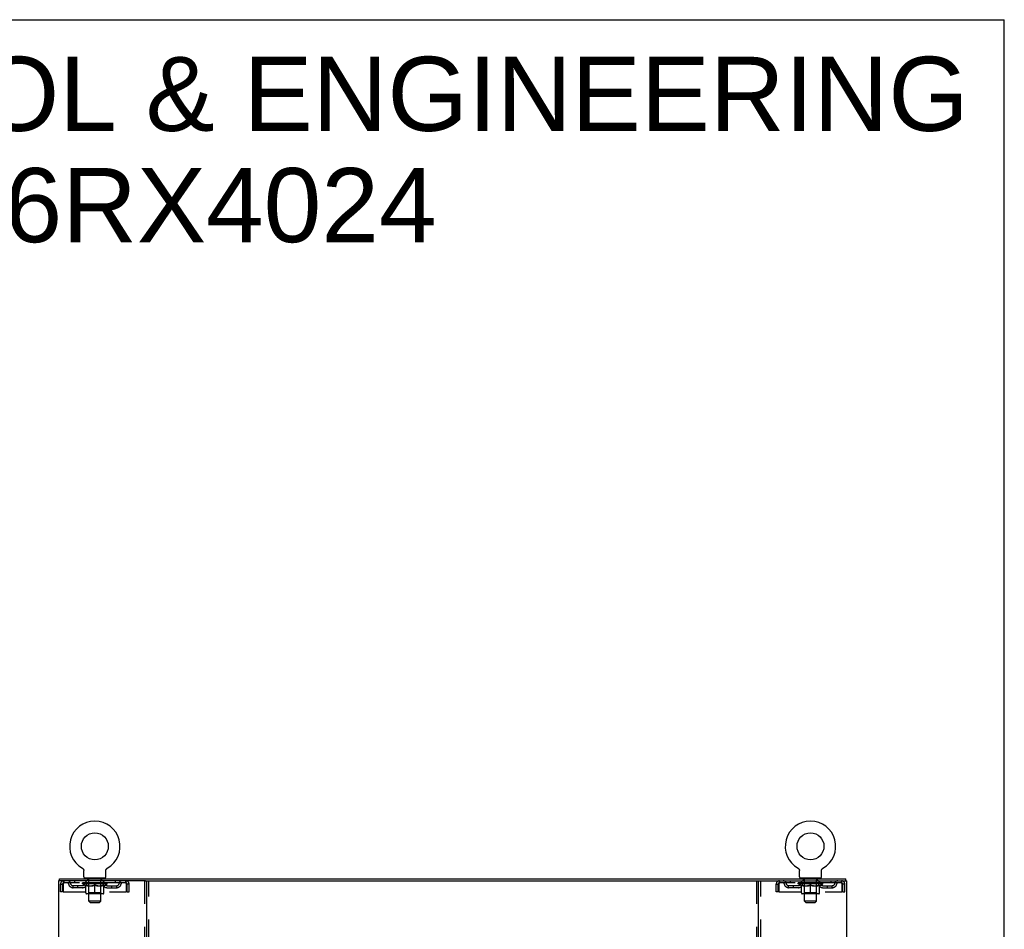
# Model space of a CAD drawing. Header units: inches. Extents: x 0 to 215, y 0 to 139.
# Tile 98 of 98: x 164 to 215, y 92 to 139. Entities that reach past the tile are written whole.
import ezdxf

# ---------------------------------------------------------------- set-up
doc = ezdxf.new("R2010")
doc.units = ezdxf.units.IN
doc.header["$LTSCALE"] = 11.804375
doc.header["$MEASUREMENT"] = 0
doc.linetypes.add('HIDDEN', pattern=[0.2, 0.1, -0.1])
doc.layers.get('0').update_dxf_attribs({"linetype": 'CONTINUOUS'})
doc.layers.add('DEFAULT_2', color=8, linetype='HIDDEN')
doc.layers.add('DIMENSIONS', color=7, linetype='CONTINUOUS')
doc.styles.get("Standard").update_dxf_attribs({"font": 'arial.ttf'})

msp = doc.modelspace()

# ---------------------------------------------------------------- linework, layer by layer
at = {"color": 7, "linetype": 'Continuous'}
for p, q in [((0, 138.875), (214.625, 138.875)), ((214.625, 0), (214.625, 138.875)), ((167.551, 95.539), (167.551, 95.539)), ((167.551, 95.539), (167.555, 95.536)), ((167.554, 95.537), (167.552, 95.538)), ((167.555, 95.536), (167.56, 95.534)), ((167.56, 95.534), (167.564, 95.531)), ((167.564, 95.531), (167.568, 95.528)), ((167.568, 95.528), (167.572, 95.525)), ((167.572, 95.525), (167.576, 95.521)), ((168.797, 95.521), (168.801, 95.525)), ((168.801, 95.525), (168.805, 95.528)), ((168.805, 95.528), (168.809, 95.531)), ((168.809, 95.531), (168.813, 95.534)), ((168.813, 95.534), (168.817, 95.536)), ((168.813, 95.534), (168.814, 95.535)), ((168.817, 95.536), (168.822, 95.539)), ((168.82, 95.538), (168.819, 95.537)), ((204.093, 95.539), (204.093, 95.539)), ((204.093, 95.539), (204.097, 95.536)), ((204.096, 95.537), (204.094, 95.538)), ((204.097, 95.536), (204.102, 95.534)), ((204.102, 95.534), (204.106, 95.531)), ((204.106, 95.531), (204.11, 95.528)), ((204.11, 95.528), (204.114, 95.525)), ((204.114, 95.525), (204.118, 95.521)), ((205.339, 95.521), (205.343, 95.525)), ((205.343, 95.525), (205.347, 95.528)), ((205.347, 95.528), (205.351, 95.531)), ((205.351, 95.531), (205.355, 95.534)), ((205.355, 95.534), (205.359, 95.536)), ((205.355, 95.534), (205.356, 95.535)), ((205.359, 95.536), (205.364, 95.539)), ((205.362, 95.538), (205.361, 95.537)), ((167.576, 95.521), (167.579, 95.518)), ((167.579, 95.518), (167.583, 95.514)), ((167.583, 95.514), (167.587, 95.511)), ((167.586, 95.511), (167.59, 95.507)), ((167.59, 95.507), (167.593, 95.503)), ((167.593, 95.503), (167.596, 95.499)), ((167.596, 95.499), (167.599, 95.495)), ((167.599, 95.495), (167.602, 95.49)), ((167.602, 95.49), (167.604, 95.486)), ((167.604, 95.486), (167.607, 95.482)), ((167.607, 95.482), (167.609, 95.477)), ((167.609, 95.477), (167.611, 95.472)), ((167.611, 95.473), (167.613, 95.468)), ((167.613, 95.468), (167.615, 95.463)), ((167.615, 95.463), (167.617, 95.458)), ((167.617, 95.458), (167.618, 95.453)), ((167.618, 95.453), (167.62, 95.448)), ((167.62, 95.449), (167.621, 95.444)), ((167.621, 95.444), (167.622, 95.439)), ((167.622, 95.439), (167.622, 95.434)), ((167.622, 95.434), (167.623, 95.429)), ((167.624, 95.418), (167.624, 95.414)), ((167.624, 95.1), (167.624, 95.414)), ((167.686, 95.031), (167.686, 95.001)), ((168.686, 95.031), (167.686, 95.031)), ((168.686, 95.031), (168.686, 95.001)), ((168.749, 95.423), (168.75, 95.429)), ((168.749, 95.1), (168.749, 95.414)), ((168.75, 95.434), (168.751, 95.439)), ((168.75, 95.429), (168.75, 95.434)), ((168.751, 95.439), (168.752, 95.444)), ((168.752, 95.444), (168.753, 95.449)), ((168.753, 95.448), (168.754, 95.453)), ((168.754, 95.453), (168.756, 95.458)), ((168.756, 95.458), (168.757, 95.463)), ((168.757, 95.463), (168.759, 95.468)), ((168.759, 95.468), (168.761, 95.473)), ((168.761, 95.472), (168.763, 95.477)), ((168.763, 95.477), (168.766, 95.482)), ((168.766, 95.482), (168.768, 95.486)), ((168.768, 95.486), (168.771, 95.49)), ((168.771, 95.49), (168.774, 95.495)), ((168.774, 95.495), (168.777, 95.499)), ((168.776, 95.499), (168.78, 95.503)), ((168.78, 95.503), (168.783, 95.507)), ((168.783, 95.507), (168.786, 95.511)), ((168.786, 95.511), (168.79, 95.514)), ((168.79, 95.514), (168.793, 95.518)), ((168.793, 95.518), (168.797, 95.521)), ((204.118, 95.521), (204.121, 95.518)), ((204.121, 95.518), (204.125, 95.514)), ((204.125, 95.514), (204.129, 95.511)), ((204.128, 95.511), (204.132, 95.507)), ((204.135, 95.503), (204.138, 95.499)), ((204.138, 95.499), (204.141, 95.495)), ((204.141, 95.495), (204.144, 95.49)), ((204.144, 95.49), (204.146, 95.486)), ((204.146, 95.486), (204.149, 95.482)), ((204.149, 95.482), (204.151, 95.477)), ((204.151, 95.477), (204.153, 95.472)), ((204.153, 95.473), (204.155, 95.468)), ((204.155, 95.468), (204.157, 95.463)), ((204.157, 95.463), (204.159, 95.458)), ((204.159, 95.458), (204.16, 95.453)), ((204.16, 95.453), (204.162, 95.448)), ((204.162, 95.449), (204.163, 95.444)), ((204.163, 95.444), (204.164, 95.439)), ((204.164, 95.439), (204.164, 95.434)), ((204.164, 95.434), (204.165, 95.429)), ((204.166, 95.418), (204.166, 95.414)), ((204.166, 95.1), (204.166, 95.414)), ((204.228, 95.031), (204.228, 95.001)), ((205.228, 95.031), (204.228, 95.031)), ((205.228, 95.031), (205.228, 95.001)), ((205.291, 95.423), (205.292, 95.429)), ((205.291, 95.1), (205.291, 95.414)), ((205.292, 95.434), (205.293, 95.439)), ((205.292, 95.429), (205.292, 95.434)), ((205.293, 95.439), (205.294, 95.444)), ((205.294, 95.444), (205.295, 95.449)), ((205.295, 95.448), (205.296, 95.453)), ((205.296, 95.453), (205.298, 95.458)), ((205.298, 95.458), (205.299, 95.463)), ((205.299, 95.463), (205.301, 95.468)), ((205.301, 95.468), (205.303, 95.473)), ((205.303, 95.472), (205.305, 95.477)), ((205.305, 95.477), (205.308, 95.482)), ((205.308, 95.482), (205.31, 95.486)), ((205.31, 95.486), (205.313, 95.49)), ((205.313, 95.49), (205.316, 95.495)), ((205.316, 95.495), (205.319, 95.499)), ((205.318, 95.499), (205.322, 95.503)), ((205.322, 95.503), (205.325, 95.507)), ((205.325, 95.507), (205.328, 95.511)), ((205.328, 95.511), (205.332, 95.514)), ((205.332, 95.514), (205.335, 95.518)), ((205.335, 95.518), (205.339, 95.521)), ((166.384, 94.897), (166.384, 95.001)), ((170.773, 94.897), (202.141, 94.897)), ((206.53, 94.897), (206.53, 95.001))]:
    msp.add_line(p, q, dxfattribs=at)
at = {"color": 3, "linetype": 'Continuous'}
for p, q in [((166.332, 94.897), (166.332, 9.105)), ((170.773, 94.897), (166.332, 94.897)), ((166.384, 95.001), (206.53, 95.001)), ((170.832, 94.897), (170.832, 9.105)), ((202.082, 9.105), (202.082, 94.897)), ((202.141, 94.897), (206.582, 94.897)), ((206.582, 9.105), (206.582, 94.897))]:
    msp.add_line(p, q, dxfattribs=at)
at = {"color": 7, "linetype": 'Continuous'}
for points in [[(167.623, 95.429), (167.623, 95.423), (167.624, 95.418)], [(168.749, 95.414), (168.749, 95.418), (168.749, 95.423)], [(168.749, 95.414), (168.749, 95.418), (168.749, 95.423)], [(204.132, 95.507), (204.135, 95.503), (204.138, 95.499)], [(204.165, 95.429), (204.165, 95.423), (204.166, 95.418)], [(205.291, 95.414), (205.291, 95.418), (205.291, 95.423)], [(205.291, 95.414), (205.291, 95.418), (205.291, 95.423)]]:
    msp.add_lwpolyline(points, dxfattribs=at)
for centre in [(168.186, 96.659), (204.728, 96.659)]:
    msp.add_circle(centre, 0.688, dxfattribs=at)
for centre, radius, start, end in [((168.186, 96.659), 1.288, 299.5053, 240.4947), ((204.728, 96.659), 1.288, 299.5053, 240.4947), ((167.693, 95.1), 0.069, 180, 265), ((168.68, 95.1), 0.069, 275, 360), ((204.235, 95.1), 0.069, 180, 265), ((205.222, 95.1), 0.069, 275, 360)]:
    msp.add_arc(centre, radius, start, end, dxfattribs=at)
at = {"layer": 'DEFAULT_2', "color": 8, "linetype": 'HIDDEN'}
for p, q in [((167.558, 95.535), (167.56, 95.534)), ((168.822, 95.539), (168.822, 95.539)), ((204.093, 95.539), (204.093, 95.539)), ((204.1, 95.535), (204.102, 95.534)), ((205.364, 95.539), (205.364, 95.539)), ((167.783, 95.031), (167.783, 95.001)), ((168.589, 95.031), (168.589, 95.001)), ((204.325, 95.031), (204.325, 95.001)), ((205.131, 95.031), (205.131, 95.001)), ((166.436, 94.334), (166.436, 94.73)), ((166.436, 94.73), (166.54, 94.73)), ((166.54, 94.334), (166.54, 94.73)), ((166.57, 94.73), (166.57, 94.334)), ((166.603, 94.897), (166.603, 94.793)), ((169.769, 94.793), (166.603, 94.793)), ((167.072, 94.542), (167.072, 94.646)), ((167.555, 94.646), (167.072, 94.646)), ((167.555, 94.542), (167.072, 94.542)), ((167.155, 94.897), (167.155, 94.793)), ((167.322, 94.542), (167.322, 94.646)), ((167.553, 94.746), (167.553, 94.793)), ((167.712, 94.635), (167.553, 94.746)), ((168.82, 94.746), (167.553, 94.746)), ((167.563, 94.786), (167.563, 94.793)), ((167.571, 94.783), (167.571, 94.786)), ((167.571, 94.783), (168.801, 94.783)), ((167.58, 94.783), (167.58, 94.786)), ((167.581, 94.783), (167.581, 94.786)), ((167.591, 94.786), (167.591, 94.793)), ((167.607, 94.783), (167.607, 94.786)), ((167.609, 94.783), (167.609, 94.786)), ((167.638, 94.786), (167.638, 94.793)), ((167.652, 94.783), (167.652, 94.786)), ((167.655, 94.783), (167.655, 94.786)), ((167.859, 94.786), (167.658, 94.786)), ((167.701, 94.786), (167.701, 94.793)), ((167.703, 94.783), (167.703, 94.786)), ((167.703, 94.783), (167.703, 94.786)), ((167.706, 94.783), (167.706, 94.786)), ((167.712, 94.635), (167.723, 94.635)), ((167.713, 94.783), (167.713, 94.786)), ((167.714, 94.783), (167.714, 94.786)), ((167.717, 94.783), (167.717, 94.786)), ((167.72, 94.783), (167.72, 94.787)), ((167.723, 94.272), (167.723, 94.678)), ((167.725, 94.783), (167.725, 94.786)), ((167.739, 94.783), (167.739, 94.786)), ((167.749, 94.793), (167.749, 94.897)), ((167.757, 94.783), (167.757, 94.789)), ((167.757, 94.783), (167.757, 94.786)), ((167.778, 94.783), (167.778, 94.786)), ((167.778, 94.783), (167.778, 94.786)), ((167.779, 94.786), (167.779, 94.793)), ((167.789, 94.783), (167.789, 94.786)), ((167.793, 94.783), (167.793, 94.786)), ((167.802, 94.783), (167.802, 94.786)), ((167.814, 94.783), (167.814, 94.79)), ((167.821, 94.941), (167.821, 95.021)), ((167.829, 94.783), (167.829, 94.786)), ((167.891, 94.931), (167.831, 94.931)), ((167.832, 94.783), (167.832, 94.786)), ((167.859, 94.783), (167.859, 94.786)), ((167.926, 94.786), (167.864, 94.786)), ((167.865, 94.635), (168.045, 94.635)), ((167.87, 94.786), (167.87, 94.793)), ((167.874, 94.274), (167.874, 94.743)), ((167.876, 94.783), (167.876, 94.786)), ((167.881, 94.783), (167.881, 94.786)), ((167.886, 93.85), (167.886, 94.921)), ((167.887, 94.783), (167.887, 94.791)), ((167.891, 94.783), (167.891, 94.786)), ((167.902, 94.783), (167.902, 94.786)), ((167.926, 94.783), (167.926, 94.786)), ((168.001, 94.786), (167.942, 94.786)), ((167.962, 94.783), (167.962, 94.786)), ((167.97, 94.786), (167.97, 94.793)), ((167.973, 94.783), (167.973, 94.786)), ((167.976, 94.783), (167.976, 94.792)), ((167.979, 94.783), (167.979, 94.786)), ((167.986, 94.783), (167.986, 94.786)), ((168.001, 94.783), (168.001, 94.786)), ((168.082, 94.786), (168.027, 94.786)), ((168.04, 94.783), (168.04, 94.786)), ((168.072, 94.786), (168.149, 94.791)), ((168.076, 94.786), (168.076, 94.793)), ((168.077, 94.793), (168.076, 94.793)), ((168.077, 94.786), (168.077, 94.793)), ((168.077, 94.783), (168.077, 94.786)), ((168.081, 94.783), (168.081, 94.786)), ((168.082, 94.783), (168.082, 94.786)), ((168.082, 94.783), (168.082, 94.786)), ((168.117, 94.786), (168.182, 94.786)), ((168.123, 94.783), (168.123, 94.786)), ((168.128, 94.786), (168.128, 94.789)), ((168.149, 94.786), (168.149, 94.791)), ((168.165, 94.783), (168.165, 94.786)), ((168.184, 94.786), (168.184, 94.786)), ((168.184, 94.783), (168.184, 94.786)), ((168.184, 94.783), (168.184, 94.786)), ((168.186, 94.786), (168.186, 94.793)), ((168.186, 94.793), (168.301, 94.786)), ((168.186, 94.235), (168.186, 94.678)), ((168.189, 94.783), (168.189, 94.786)), ((168.189, 94.783), (168.189, 94.786)), ((168.189, 94.786), (168.189, 94.786)), ((168.207, 94.783), (168.207, 94.786)), ((168.207, 94.786), (168.255, 94.786)), ((168.25, 94.783), (168.25, 94.786)), ((168.29, 94.783), (168.29, 94.786)), ((168.291, 94.783), (168.291, 94.786)), ((168.291, 94.786), (168.345, 94.786)), ((168.292, 94.783), (168.292, 94.786)), ((168.296, 94.786), (168.296, 94.793)), ((168.296, 94.786), (168.296, 94.793)), ((168.296, 94.793), (168.296, 94.793)), ((168.296, 94.783), (168.296, 94.786)), ((168.328, 94.635), (168.507, 94.635)), ((168.332, 94.783), (168.332, 94.786)), ((168.371, 94.783), (168.371, 94.786)), ((168.371, 94.786), (168.43, 94.786)), ((168.387, 94.783), (168.387, 94.786)), ((168.394, 94.783), (168.394, 94.786)), ((168.397, 94.783), (168.397, 94.792)), ((168.399, 94.783), (168.399, 94.786)), ((168.403, 94.786), (168.403, 94.793)), ((168.41, 94.783), (168.41, 94.786)), ((168.446, 94.783), (168.446, 94.786)), ((168.446, 94.786), (168.508, 94.786)), ((168.47, 94.783), (168.47, 94.786)), ((168.541, 94.931), (168.481, 94.931)), ((168.481, 94.783), (168.481, 94.786)), ((168.485, 94.783), (168.485, 94.791)), ((168.486, 93.85), (168.486, 94.921)), ((168.491, 94.783), (168.491, 94.786)), ((168.496, 94.783), (168.496, 94.786)), ((168.499, 94.274), (168.499, 94.743)), ((168.503, 94.786), (168.503, 94.793)), ((168.513, 94.783), (168.513, 94.786)), ((168.513, 94.786), (168.715, 94.786)), ((168.54, 94.783), (168.54, 94.786)), ((168.544, 94.783), (168.544, 94.786)), ((168.551, 94.941), (168.551, 95.021)), ((168.559, 94.783), (168.559, 94.79)), ((168.57, 94.783), (168.57, 94.786)), ((168.58, 94.783), (168.58, 94.786)), ((168.584, 94.783), (168.584, 94.786)), ((168.593, 94.786), (168.593, 94.793)), ((168.595, 94.783), (168.595, 94.786)), ((168.595, 94.783), (168.595, 94.786)), ((168.615, 94.783), (168.615, 94.789)), ((168.616, 94.783), (168.616, 94.786)), ((168.624, 94.793), (168.624, 94.897)), ((168.634, 94.783), (168.634, 94.786)), ((168.648, 94.783), (168.648, 94.786)), ((168.65, 94.272), (168.65, 94.678)), ((168.65, 94.635), (168.66, 94.635)), ((168.652, 94.783), (168.652, 94.787)), ((168.656, 94.783), (168.656, 94.786)), ((168.659, 94.783), (168.659, 94.786)), ((168.659, 94.783), (168.659, 94.786)), ((168.66, 94.635), (168.82, 94.746)), ((168.666, 94.783), (168.666, 94.786)), ((168.669, 94.783), (168.669, 94.786)), ((168.67, 94.783), (168.67, 94.786)), ((168.671, 94.786), (168.671, 94.793)), ((168.718, 94.783), (168.718, 94.786)), ((168.72, 94.783), (168.72, 94.786)), ((168.735, 94.786), (168.735, 94.793)), ((168.763, 94.783), (168.763, 94.786)), ((168.765, 94.783), (168.765, 94.786)), ((168.781, 94.786), (168.781, 94.793)), ((168.791, 94.783), (168.791, 94.786)), ((168.792, 94.783), (168.792, 94.786)), ((168.801, 94.783), (168.801, 94.786)), ((168.81, 94.786), (168.81, 94.793)), ((168.818, 94.646), (169.301, 94.646)), ((168.818, 94.542), (169.301, 94.542)), ((168.82, 94.746), (168.82, 94.793)), ((169.051, 94.542), (169.051, 94.646)), ((169.218, 94.897), (169.218, 94.793)), ((169.301, 94.542), (169.301, 94.646)), ((169.769, 94.793), (169.769, 94.897)), ((169.802, 94.334), (169.802, 94.73)), ((169.832, 94.334), (169.832, 94.73)), ((169.936, 94.73), (169.832, 94.73)), ((169.936, 94.334), (169.936, 94.73)), ((170.728, 94.897), (170.728, 9.105)), ((170.936, 9.105), (170.936, 94.897)), ((201.978, 94.897), (201.978, 9.105)), ((202.186, 9.105), (202.186, 94.897)), ((202.978, 94.334), (202.978, 94.73)), ((202.978, 94.73), (203.082, 94.73)), ((203.082, 94.334), (203.082, 94.73)), ((203.112, 94.73), (203.112, 94.334)), ((203.145, 94.897), (203.145, 94.793)), ((206.311, 94.793), (203.145, 94.793)), ((203.614, 94.542), (203.614, 94.646)), ((204.097, 94.646), (203.614, 94.646)), ((204.097, 94.542), (203.614, 94.542)), ((203.697, 94.897), (203.697, 94.793)), ((203.864, 94.542), (203.864, 94.646)), ((204.095, 94.746), (204.095, 94.793)), ((205.362, 94.746), (204.095, 94.746)), ((204.254, 94.635), (204.095, 94.746)), ((204.105, 94.786), (204.105, 94.793)), ((204.113, 94.783), (204.113, 94.786)), ((204.113, 94.783), (205.343, 94.783)), ((204.122, 94.783), (204.122, 94.786)), ((204.123, 94.783), (204.123, 94.786)), ((204.133, 94.786), (204.133, 94.793)), ((204.149, 94.783), (204.149, 94.786)), ((204.151, 94.783), (204.151, 94.786)), ((204.18, 94.786), (204.18, 94.793)), ((204.194, 94.783), (204.194, 94.786)), ((204.197, 94.783), (204.197, 94.786)), ((204.401, 94.786), (204.2, 94.786)), ((204.243, 94.786), (204.243, 94.793)), ((204.245, 94.783), (204.245, 94.786)), ((204.245, 94.783), (204.245, 94.786)), ((204.248, 94.783), (204.248, 94.786)), ((204.254, 94.635), (204.265, 94.635)), ((204.255, 94.783), (204.255, 94.786)), ((204.256, 94.783), (204.256, 94.786)), ((204.259, 94.783), (204.259, 94.786)), ((204.262, 94.783), (204.262, 94.787)), ((204.265, 94.272), (204.265, 94.678)), ((204.267, 94.783), (204.267, 94.786)), ((204.281, 94.783), (204.281, 94.786)), ((204.291, 94.793), (204.291, 94.897)), ((204.299, 94.783), (204.299, 94.789)), ((204.299, 94.783), (204.299, 94.786)), ((204.32, 94.783), (204.32, 94.786)), ((204.32, 94.783), (204.32, 94.786)), ((204.321, 94.786), (204.321, 94.793)), ((204.331, 94.783), (204.331, 94.786)), ((204.335, 94.783), (204.335, 94.786)), ((204.344, 94.783), (204.344, 94.786)), ((204.356, 94.783), (204.356, 94.79)), ((204.363, 94.941), (204.363, 95.021)), ((204.371, 94.783), (204.371, 94.786)), ((204.433, 94.931), (204.373, 94.931)), ((204.374, 94.783), (204.374, 94.786)), ((204.401, 94.783), (204.401, 94.786)), ((204.468, 94.786), (204.406, 94.786)), ((204.407, 94.635), (204.587, 94.635)), ((204.412, 94.786), (204.412, 94.793)), ((204.416, 94.274), (204.416, 94.743)), ((204.418, 94.783), (204.418, 94.786)), ((204.423, 94.783), (204.423, 94.786)), ((204.428, 93.85), (204.428, 94.921)), ((204.429, 94.783), (204.429, 94.791)), ((204.433, 94.783), (204.433, 94.786)), ((204.444, 94.783), (204.444, 94.786)), ((204.468, 94.783), (204.468, 94.786)), ((204.543, 94.786), (204.484, 94.786)), ((204.504, 94.783), (204.504, 94.786)), ((204.512, 94.786), (204.512, 94.793)), ((204.515, 94.783), (204.515, 94.786)), ((204.518, 94.783), (204.518, 94.792)), ((204.521, 94.783), (204.521, 94.786)), ((204.528, 94.783), (204.528, 94.786)), ((204.543, 94.783), (204.543, 94.786)), ((204.624, 94.786), (204.569, 94.786)), ((204.582, 94.783), (204.582, 94.786)), ((204.614, 94.786), (204.691, 94.791)), ((204.618, 94.786), (204.618, 94.793)), ((204.619, 94.793), (204.618, 94.793)), ((204.619, 94.786), (204.619, 94.793)), ((204.619, 94.783), (204.619, 94.786)), ((204.623, 94.783), (204.623, 94.786)), ((204.624, 94.783), (204.624, 94.786)), ((204.624, 94.783), (204.624, 94.786)), ((204.659, 94.786), (204.724, 94.786)), ((204.665, 94.783), (204.665, 94.786)), ((204.67, 94.786), (204.67, 94.789)), ((204.691, 94.786), (204.691, 94.791)), ((204.707, 94.783), (204.707, 94.786)), ((204.726, 94.786), (204.726, 94.786)), ((204.726, 94.783), (204.726, 94.786)), ((204.726, 94.783), (204.726, 94.786)), ((204.728, 94.786), (204.728, 94.793)), ((204.728, 94.793), (204.843, 94.786)), ((204.728, 94.235), (204.728, 94.678)), ((204.731, 94.783), (204.731, 94.786)), ((204.731, 94.783), (204.731, 94.786)), ((204.731, 94.786), (204.731, 94.786)), ((204.749, 94.783), (204.749, 94.786)), ((204.749, 94.786), (204.797, 94.786)), ((204.792, 94.783), (204.792, 94.786)), ((204.832, 94.783), (204.832, 94.786)), ((204.833, 94.783), (204.833, 94.786)), ((204.833, 94.786), (204.887, 94.786)), ((204.834, 94.783), (204.834, 94.786)), ((204.838, 94.786), (204.838, 94.793)), ((204.838, 94.786), (204.838, 94.793)), ((204.838, 94.793), (204.838, 94.793)), ((204.838, 94.783), (204.838, 94.786)), ((204.87, 94.635), (205.049, 94.635)), ((204.874, 94.783), (204.874, 94.786)), ((204.913, 94.783), (204.913, 94.786)), ((204.913, 94.786), (204.972, 94.786)), ((204.929, 94.783), (204.929, 94.786)), ((204.936, 94.783), (204.936, 94.786)), ((204.939, 94.783), (204.939, 94.792)), ((204.941, 94.783), (204.941, 94.786)), ((204.945, 94.786), (204.945, 94.793)), ((204.952, 94.783), (204.952, 94.786)), ((204.988, 94.783), (204.988, 94.786)), ((204.988, 94.786), (205.05, 94.786)), ((205.012, 94.783), (205.012, 94.786)), ((205.083, 94.931), (205.023, 94.931)), ((205.023, 94.783), (205.023, 94.786)), ((205.027, 94.783), (205.027, 94.791)), ((205.028, 93.85), (205.028, 94.921)), ((205.033, 94.783), (205.033, 94.786)), ((205.038, 94.783), (205.038, 94.786)), ((205.041, 94.274), (205.041, 94.743)), ((205.045, 94.786), (205.045, 94.793)), ((205.055, 94.783), (205.055, 94.786)), ((205.055, 94.786), (205.257, 94.786)), ((205.082, 94.783), (205.082, 94.786)), ((205.086, 94.783), (205.086, 94.786)), ((205.093, 94.941), (205.093, 95.021)), ((205.101, 94.783), (205.101, 94.79)), ((205.112, 94.783), (205.112, 94.786)), ((205.122, 94.783), (205.122, 94.786)), ((205.126, 94.783), (205.126, 94.786)), ((205.135, 94.786), (205.135, 94.793)), ((205.137, 94.783), (205.137, 94.786)), ((205.137, 94.783), (205.137, 94.786)), ((205.157, 94.783), (205.157, 94.789)), ((205.158, 94.783), (205.158, 94.786)), ((205.166, 94.793), (205.166, 94.897)), ((205.176, 94.783), (205.176, 94.786)), ((205.19, 94.783), (205.19, 94.786)), ((205.192, 94.272), (205.192, 94.678)), ((205.192, 94.635), (205.202, 94.635)), ((205.194, 94.783), (205.194, 94.787)), ((205.198, 94.783), (205.198, 94.786)), ((205.201, 94.783), (205.201, 94.786)), ((205.201, 94.783), (205.201, 94.786)), ((205.202, 94.635), (205.362, 94.746)), ((205.208, 94.783), (205.208, 94.786)), ((205.211, 94.783), (205.211, 94.786)), ((205.212, 94.783), (205.212, 94.786)), ((205.213, 94.786), (205.213, 94.793)), ((205.26, 94.783), (205.26, 94.786)), ((205.262, 94.783), (205.262, 94.786)), ((205.277, 94.786), (205.277, 94.793)), ((205.305, 94.783), (205.305, 94.786)), ((205.307, 94.783), (205.307, 94.786)), ((205.323, 94.786), (205.323, 94.793)), ((205.333, 94.783), (205.333, 94.786)), ((205.334, 94.783), (205.334, 94.786)), ((205.343, 94.783), (205.343, 94.786)), ((205.352, 94.786), (205.352, 94.793)), ((205.36, 94.646), (205.843, 94.646)), ((205.36, 94.542), (205.843, 94.542)), ((205.362, 94.746), (205.362, 94.793)), ((205.593, 94.542), (205.593, 94.646)), ((205.76, 94.897), (205.76, 94.793)), ((205.843, 94.542), (205.843, 94.646)), ((206.311, 94.793), (206.311, 94.897)), ((206.344, 94.334), (206.344, 94.73)), ((206.374, 94.334), (206.374, 94.73)), ((206.478, 94.73), (206.374, 94.73)), ((206.478, 94.334), (206.478, 94.73)), ((166.54, 94.334), (166.436, 94.334)), ((166.57, 94.334), (169.802, 94.334)), ((168.613, 94.235), (167.76, 94.235)), ((167.874, 94.274), (167.834, 94.235)), ((168.499, 94.274), (167.874, 94.274)), ((168.499, 94.274), (168.539, 94.235)), ((169.832, 94.334), (169.936, 94.334)), ((203.082, 94.334), (202.978, 94.334)), ((203.112, 94.334), (206.344, 94.334)), ((205.155, 94.235), (204.302, 94.235)), ((204.416, 94.274), (204.376, 94.235)), ((205.041, 94.274), (204.416, 94.274)), ((205.041, 94.274), (205.081, 94.235)), ((206.374, 94.334), (206.478, 94.334)), ((167.955, 93.781), (167.886, 93.85)), ((168.486, 93.85), (167.886, 93.85)), ((167.955, 93.781), (168.417, 93.781)), ((168.417, 93.781), (168.486, 93.85)), ((205.028, 93.85), (204.428, 93.85)), ((204.497, 93.781), (204.428, 93.85)), ((204.497, 93.781), (204.959, 93.781)), ((204.959, 93.781), (205.028, 93.85))]:
    msp.add_line(p, q, dxfattribs=at)
for points in [[(166.603, 94.897), (166.601, 94.896), (166.599, 94.893), (166.596, 94.887), (166.594, 94.88), (166.592, 94.871), (166.589, 94.86), (166.587, 94.848), (166.584, 94.834), (166.582, 94.819), (166.58, 94.802), (166.577, 94.785), (166.575, 94.767), (166.573, 94.749), (166.57, 94.73)], [(166.603, 94.793), (166.601, 94.792), (166.599, 94.791), (166.596, 94.789), (166.594, 94.787), (166.592, 94.783), (166.589, 94.779), (166.587, 94.774), (166.584, 94.769), (166.582, 94.763), (166.58, 94.757), (166.577, 94.751), (166.575, 94.744), (166.573, 94.737), (166.57, 94.73)], [(167.873, 94.635), (167.848, 94.639), (167.823, 94.645), (167.799, 94.651), (167.774, 94.659), (167.748, 94.668), (167.723, 94.678)], [(167.723, 94.677), (167.747, 94.667), (167.771, 94.659), (167.795, 94.651), (167.819, 94.645), (167.842, 94.639), (167.865, 94.635)], [(168.186, 94.678), (168.16, 94.668), (168.135, 94.659), (168.11, 94.651), (168.085, 94.645), (168.06, 94.639), (168.035, 94.635)], [(168.045, 94.635), (168.068, 94.639), (168.092, 94.645), (168.115, 94.651), (168.138, 94.659), (168.162, 94.667), (168.186, 94.677)], [(168.337, 94.635), (168.312, 94.639), (168.288, 94.645), (168.263, 94.652), (168.238, 94.659), (168.212, 94.668), (168.186, 94.678)], [(168.186, 94.677), (168.211, 94.667), (168.235, 94.659), (168.258, 94.651), (168.281, 94.645), (168.305, 94.639), (168.328, 94.635)], [(168.65, 94.678), (168.624, 94.668), (168.599, 94.659), (168.574, 94.651), (168.549, 94.645), (168.524, 94.639), (168.5, 94.635)], [(168.507, 94.635), (168.531, 94.639), (168.554, 94.645), (168.578, 94.651), (168.602, 94.659), (168.626, 94.668), (168.65, 94.677)], [(169.802, 94.73), (169.8, 94.749), (169.798, 94.767), (169.795, 94.785), (169.793, 94.802), (169.791, 94.819), (169.788, 94.834), (169.786, 94.848), (169.783, 94.86), (169.781, 94.871), (169.779, 94.88), (169.776, 94.887), (169.774, 94.893), (169.772, 94.896), (169.769, 94.897)], [(169.802, 94.73), (169.8, 94.737), (169.798, 94.744), (169.795, 94.751), (169.793, 94.757), (169.791, 94.763), (169.788, 94.769), (169.786, 94.774), (169.783, 94.779), (169.781, 94.783), (169.779, 94.787), (169.776, 94.789), (169.774, 94.791), (169.772, 94.792), (169.769, 94.793)], [(203.145, 94.897), (203.143, 94.896), (203.141, 94.893), (203.138, 94.887), (203.136, 94.88), (203.134, 94.871), (203.131, 94.86), (203.129, 94.848), (203.126, 94.834), (203.124, 94.819), (203.122, 94.802), (203.119, 94.785), (203.117, 94.767), (203.115, 94.749), (203.112, 94.73)], [(203.145, 94.793), (203.143, 94.792), (203.141, 94.791), (203.138, 94.789), (203.136, 94.787), (203.134, 94.783), (203.131, 94.779), (203.129, 94.774), (203.126, 94.769), (203.124, 94.763), (203.122, 94.757), (203.119, 94.751), (203.117, 94.744), (203.115, 94.737), (203.112, 94.73)], [(204.415, 94.635), (204.39, 94.639), (204.365, 94.645), (204.341, 94.651), (204.316, 94.659), (204.29, 94.668), (204.265, 94.678)], [(204.265, 94.677), (204.289, 94.667), (204.313, 94.659), (204.337, 94.651), (204.361, 94.645), (204.384, 94.639), (204.407, 94.635)], [(204.728, 94.678), (204.702, 94.668), (204.677, 94.659), (204.652, 94.651), (204.627, 94.645), (204.602, 94.639), (204.577, 94.635)], [(204.587, 94.635), (204.61, 94.639), (204.634, 94.645), (204.657, 94.651), (204.68, 94.659), (204.704, 94.667), (204.728, 94.677)], [(204.879, 94.635), (204.854, 94.639), (204.83, 94.645), (204.805, 94.652), (204.78, 94.659), (204.754, 94.668), (204.728, 94.678)], [(204.728, 94.677), (204.753, 94.667), (204.777, 94.659), (204.8, 94.651), (204.823, 94.645), (204.847, 94.639), (204.87, 94.635)], [(205.192, 94.678), (205.166, 94.668), (205.141, 94.659), (205.116, 94.651), (205.091, 94.645), (205.066, 94.639), (205.042, 94.635)], [(205.049, 94.635), (205.073, 94.639), (205.096, 94.645), (205.12, 94.651), (205.144, 94.659), (205.168, 94.668), (205.192, 94.677)], [(206.344, 94.73), (206.342, 94.749), (206.34, 94.767), (206.337, 94.785), (206.335, 94.802), (206.333, 94.819), (206.33, 94.834), (206.328, 94.848), (206.325, 94.86), (206.323, 94.871), (206.321, 94.88), (206.318, 94.887), (206.316, 94.893), (206.314, 94.896), (206.311, 94.897)], [(206.344, 94.73), (206.342, 94.737), (206.34, 94.744), (206.337, 94.751), (206.335, 94.757), (206.333, 94.763), (206.33, 94.769), (206.328, 94.774), (206.325, 94.779), (206.323, 94.783), (206.321, 94.787), (206.318, 94.789), (206.316, 94.791), (206.314, 94.792), (206.311, 94.793)]]:
    msp.add_lwpolyline(points, dxfattribs=at)
for centre, radius, start, end in [((167.693, 95.1), 0.069, 265, 270), ((167.811, 95.021), 0.01, 0, 90), ((168.561, 95.021), 0.01, 90, 180), ((168.68, 95.1), 0.069, 270, 275), ((204.235, 95.1), 0.069, 265, 270), ((204.353, 95.021), 0.01, 0, 90), ((205.103, 95.021), 0.01, 90, 180), ((205.222, 95.1), 0.069, 270, 275), ((166.603, 94.73), 0.167, 90, 180), ((166.603, 94.73), 0.063, 90, 180), ((166.783, 94.73), 0.167, 8.0716, 90), ((166.783, 94.73), 0.0625, 7.9863, 90), ((167.072, 94.771), 0.229, 187.9863, 270), ((167.072, 94.771), 0.125, 188.0716, 270), ((167.555, 94.771), 0.125, 270, 351.9284), ((167.555, 94.771), 0.229, 270, 352.0137), ((167.844, 94.73), 0.167, 90, 171.9284), ((167.843, 94.73), 0.0625, 90, 172.0137), ((167.831, 94.941), 0.01, 180, 270), ((167.834, 94.743), 0.0398, 0, 90), ((167.876, 94.921), 0.01, 0, 90), ((168.496, 94.921), 0.01, 90, 180), ((168.539, 94.743), 0.0398, 90, 180), ((168.529, 94.73), 0.167, 8.0716, 90), ((168.529, 94.73), 0.0625, 7.9863, 90), ((168.541, 94.941), 0.01, 270, 360), ((168.818, 94.771), 0.229, 187.9863, 270), ((168.818, 94.771), 0.125, 188.0716, 270), ((169.301, 94.771), 0.125, 270, 351.9284), ((169.301, 94.771), 0.229, 270, 352.0137), ((169.59, 94.73), 0.167, 90, 171.9284), ((169.59, 94.73), 0.0625, 90, 172.0137), ((169.769, 94.73), 0.167, 0, 90), ((169.769, 94.73), 0.063, 0, 90), ((203.145, 94.73), 0.167, 90, 180), ((203.145, 94.73), 0.063, 90, 180), ((203.325, 94.73), 0.167, 8.0716, 90), ((203.325, 94.73), 0.0625, 7.9863, 90), ((203.614, 94.771), 0.229, 187.9863, 270), ((203.614, 94.771), 0.125, 188.0716, 270), ((204.097, 94.771), 0.125, 270, 351.9284), ((204.097, 94.771), 0.229, 270, 352.0137), ((204.386, 94.73), 0.167, 90, 171.9284), ((204.385, 94.73), 0.0625, 90, 172.0137), ((204.373, 94.941), 0.01, 180, 270), ((204.376, 94.743), 0.0398, 0, 90), ((204.418, 94.921), 0.01, 0, 90), ((205.038, 94.921), 0.01, 90, 180), ((205.081, 94.743), 0.0398, 90, 180), ((205.071, 94.73), 0.167, 8.0716, 90), ((205.071, 94.73), 0.0625, 7.9863, 90), ((205.083, 94.941), 0.01, 270, 360), ((205.36, 94.771), 0.229, 187.9863, 270), ((205.36, 94.771), 0.125, 188.0716, 270), ((205.843, 94.771), 0.125, 270, 351.9284), ((205.843, 94.771), 0.229, 270, 352.0137), ((206.132, 94.73), 0.167, 90, 171.9284), ((206.132, 94.73), 0.0625, 90, 172.0137), ((206.311, 94.73), 0.167, 0, 90), ((206.311, 94.73), 0.063, 0, 90), ((167.76, 94.272), 0.0371, 180, 270), ((168.613, 94.272), 0.0371, 270, 360), ((204.302, 94.272), 0.0371, 180, 270), ((205.155, 94.272), 0.0371, 270, 360)]:
    msp.add_arc(centre, radius, start, end, dxfattribs=at)
for centre, major_axis, ratio, start_param, end_param in [((168.186, 94.793), (0.633, 0.007), 0.05963, 2.96643, 3.140963), ((167.533, 94.781), (0.198, 0), 0.060556, 0.430652, 1.470503), ((168.186, 94.793), (0.633, 0), 0.060556, -3.141593, -2.96706), ((167.533, 94.774), (0.198, 0.002), 0.05963, 1.376596, 1.469874), ((168.186, 94.793), (0.633, 0.013), 0.05688, 2.791345, 2.965878), ((167.509, 94.781), (0.198, 0.002), 0.05963, 0.25549, 1.295341), ((167.577, 94.781), (0.198, -0.002), 0.05963, 0.605815, 1.645666), ((168.186, 94.793), (0.633, -0.007), 0.05963, -2.96643, -2.791898), ((167.577, 94.774), (0.198, 0), 0.060556, 1.551758, 1.645036), ((167.509, 94.774), (0.198, 0.004), 0.05688, 1.20151, 1.294789), ((167.579, 94.777), (0.164, 0.002), 0.05963, 1.065228, 1.614276), ((167.559, 94.777), (0.164, 0.003), 0.05688, 0.890143, 1.43919), ((167.617, 94.777), (0.164, 0), 0.060556, 1.240391, 1.789438), ((168.186, 94.793), (0.633, 0.019), 0.052395, 2.616403, 2.790936), ((167.505, 94.781), (0.198, 0.004), 0.05688, 0.080405, 1.120256), ((167.64, 94.781), (0.198, -0.004), 0.05688, 0.7809, 1.820751), ((168.186, 94.793), (0.633, -0.013), 0.05688, -2.791345, -2.616812), ((167.64, 94.774), (0.198, -0.002), 0.05963, 1.72692, 1.820198), ((167.505, 94.774), (0.198, 0.006), 0.052395, 1.026568, 1.119847), ((167.558, 94.777), (0.164, 0.005), 0.052395, 0.715201, 1.264248), ((167.672, 94.777), (0.164, -0.002), 0.05963, 1.415553, 1.9646), ((168.186, 94.793), (0.633, 0.025), 0.046319, 2.441654, 2.616187), ((167.719, 94.781), (0.198, -0.006), 0.052395, 0.955842, 1.995693), ((168.186, 94.793), (0.633, -0.019), 0.052395, -2.616403, -2.44187), ((167.522, 94.781), (0.198, 0.006), 0.052395, -0.094537, 0.945314), ((167.719, 94.774), (0.198, -0.004), 0.05688, 1.902006, 1.995284), ((167.522, 94.774), (0.198, 0.008), 0.046319, 0.851819, 0.945098), ((167.577, 94.777), (0.164, 0.006), 0.046319, 0.540452, 1.089499), ((167.743, 94.777), (0.164, -0.003), 0.05688, 1.590638, 2.139686), ((168.186, 94.793), (0.633, 0.029), 0.038841, 2.267123, 2.441656), ((167.813, 94.781), (0.198, -0.008), 0.046319, 1.130591, 2.170442), ((167.559, 94.781), (0.198, 0.008), 0.046319, -0.269286, 0.770565), ((168.186, 94.793), (0.633, -0.025), 0.046319, -2.441654, -2.267121), ((167.813, 94.774), (0.198, -0.006), 0.052395, 2.076947, 2.170226), ((167.559, 94.774), (0.198, 0.009), 0.038841, 0.677289, 0.770567), ((167.614, 94.777), (0.164, 0.008), 0.038841, 0.365921, 0.914969), ((167.828, 94.777), (0.164, -0.005), 0.052395, 1.76558, 2.314627), ((168.186, 94.793), (0.633, 0.033), 0.030195, 2.09281, 2.267343), ((167.918, 94.781), (0.198, -0.009), 0.038841, 1.305122, 2.344973), ((167.615, 94.781), (0.198, 0.009), 0.038841, -0.443817, 0.596034), ((168.186, 94.793), (0.633, -0.029), 0.038841, -2.267123, -2.092591), ((167.918, 94.774), (0.198, -0.008), 0.046319, 2.251696, 2.344975), ((167.615, 94.774), (0.198, 0.01), 0.030195, 0.502975, 0.596254), ((167.668, 94.777), (0.164, 0.009), 0.030195, 0.191608, 0.740655), ((167.923, 94.777), (0.164, -0.006), 0.046319, 1.940329, 2.489376), ((167.689, 94.781), (0.198, 0.01), 0.030195, -0.61813, 0.421721), ((168.186, 94.793), (0.633, 0.036), 0.020645, 1.918687, 2.09322), ((168.03, 94.781), (0.198, -0.01), 0.030195, 1.479435, 2.519286), ((168.186, 94.793), (0.633, -0.033), 0.030195, -2.09281, -1.918277), ((168.03, 94.774), (0.198, -0.009), 0.038841, 2.426227, 2.519505), ((167.689, 94.774), (0.198, 0.011), 0.020645, 0.328852, 0.422131), ((167.738, 94.777), (0.164, 0.009), 0.020645, 0.017485, 0.566532), ((168.027, 94.777), (0.164, -0.008), 0.038841, 2.11486, 2.663907), ((167.778, 94.781), (0.198, 0.011), 0.020645, -0.792253, 0.247598), ((168.186, 94.793), (0.633, 0.038), 0.010478, 1.744704, 1.919237), ((168.148, 94.781), (0.198, -0.011), 0.020645, 1.653558, 2.693409), ((168.186, 94.793), (0.633, -0.036), 0.020645, -1.918687, -1.744154), ((168.148, 94.774), (0.198, -0.01), 0.030195, 2.60054, 2.693819), ((167.778, 94.774), (0.198, 0.012), 0.010478, 0.154869, 0.248148), ((167.822, 94.777), (0.164, 0.01), 0.010478, 6.126688, 6.675735), ((168.135, 94.777), (0.164, -0.009), 0.030195, 2.289173, 2.83822), ((167.879, 94.781), (0.198, 0.012), 0.010478, -0.966236, -0.000846), ((168.267, 94.781), (0.198, -0.012), 0.010478, 1.827541, 2.867392), ((168.186, 94.793), (0.633, -0.038), 0.010478, -1.744704, -1.570171), ((168.267, 94.774), (0.198, -0.011), 0.020645, 2.774664, 2.867942), ((168.245, 94.777), (0.164, -0.009), 0.020645, 2.463296, 3.012344), ((168.106, 94.781), (0.198, 0.012), 0.010478, 0.274201, 1.314052), ((168.019, 94.777), (0.164, 0.01), 0.010478, -0.000298, 0.504314), ((167.989, 94.774), (0.198, 0.012), 0.010478, 0.192946, 0.399283), ((168.186, 94.793), (0.633, 0.038), 0.010478, -1.578586, -1.396888), ((168.383, 94.774), (0.198, -0.012), 0.010478, 2.948646, 3.041925), ((168.353, 94.777), (0.164, -0.01), 0.010478, 2.637279, 3.142076), ((168.224, 94.781), (0.198, 0.011), 0.020645, 0.448184, 1.488034), ((168.128, 94.777), (0.164, 0.009), 0.020645, 0.129249, 0.678296), ((168.106, 94.774), (0.198, 0.011), 0.020645, 0.273651, 0.366929), ((168.186, 94.793), (0.633, 0.036), 0.020645, -1.397439, -1.222906), ((168.494, 94.781), (0.198, -0.012), 0.010478, -3.140747, -2.175357), ((168.186, 94.793), (0.633, -0.038), 0.010478, 1.222355, 1.396888), ((168.342, 94.781), (0.198, 0.01), 0.030195, 0.622307, 1.662158), ((168.237, 94.777), (0.164, 0.009), 0.030195, 0.303372, 0.852419), ((168.551, 94.777), (0.164, -0.01), 0.010478, 2.749043, 3.29809), ((168.595, 94.781), (0.198, -0.011), 0.020645, 2.893995, 3.933846), ((168.224, 94.774), (0.198, 0.01), 0.030195, 0.447774, 0.541052), ((168.595, 94.774), (0.198, -0.012), 0.010478, 2.893445, 2.986723), ((168.186, 94.793), (0.633, 0.033), 0.030195, -1.223315, -1.048783), ((168.186, 94.793), (0.633, -0.036), 0.020645, 1.048373, 1.222906), ((168.455, 94.781), (0.198, 0.009), 0.038841, 0.79662, 1.836471), ((168.346, 94.777), (0.164, 0.008), 0.038841, 0.477686, 1.026733), ((168.635, 94.777), (0.164, -0.009), 0.020645, 2.57506, 3.124108), ((168.684, 94.781), (0.198, -0.01), 0.030195, 2.719872, 3.759723), ((168.56, 94.781), (0.198, 0.008), 0.046319, 0.971151, 2.011002), ((168.342, 94.774), (0.198, 0.009), 0.038841, 0.622087, 0.715366), ((168.684, 94.774), (0.198, -0.011), 0.020645, 2.719462, 2.812741), ((168.186, 94.793), (0.633, 0.029), 0.038841, -1.049002, -0.874469), ((168.186, 94.793), (0.633, -0.033), 0.030195, 0.87425, 1.048783), ((168.449, 94.777), (0.164, 0.006), 0.046319, 0.652216, 1.201263), ((168.653, 94.781), (0.198, 0.006), 0.052395, 1.1459, 2.185751), ((168.705, 94.777), (0.164, -0.009), 0.030195, 2.400937, 2.949985), ((168.757, 94.781), (0.198, -0.009), 0.038841, 2.545558, 3.585409), ((168.545, 94.777), (0.164, 0.005), 0.052395, 0.826965, 1.376012), ((168.455, 94.774), (0.198, 0.008), 0.046319, 0.796618, 0.889896), ((168.757, 94.774), (0.198, -0.01), 0.030195, 2.545339, 2.638617), ((168.733, 94.781), (0.198, 0.004), 0.05688, 1.320842, 2.360692), ((168.186, 94.793), (0.633, 0.025), 0.046319, -0.874471, -0.699939), ((168.186, 94.793), (0.633, -0.029), 0.038841, 0.699936, 0.874469), ((168.813, 94.781), (0.198, -0.008), 0.046319, 2.371028, 3.410879), ((168.759, 94.777), (0.164, -0.008), 0.038841, 2.226624, 2.775671), ((168.795, 94.781), (0.198, 0.002), 0.05963, 1.495927, 2.535778), ((168.629, 94.777), (0.164, 0.003), 0.05688, 1.001907, 1.550954), ((168.85, 94.781), (0.198, -0.006), 0.052395, 2.196279, 3.23613), ((168.796, 94.777), (0.164, -0.006), 0.046319, 2.052093, 2.601141), ((168.56, 94.774), (0.198, 0.006), 0.052395, 0.971367, 1.064645), ((168.839, 94.781), (0.198, 0), 0.060556, 1.671089, 2.71094), ((168.813, 94.774), (0.198, -0.009), 0.038841, 2.371026, 2.464304), ((168.867, 94.781), (0.198, -0.004), 0.05688, 2.021337, 3.061188), ((168.186, 94.793), (0.633, 0.019), 0.052395, -0.699723, -0.52519), ((168.186, 94.793), (0.633, -0.025), 0.046319, 0.525406, 0.699939), ((168.864, 94.781), (0.198, -0.002), 0.05963, 1.846251, 2.886102), ((168.7, 94.777), (0.164, 0.002), 0.05963, 1.176993, 1.72604), ((168.814, 94.777), (0.164, -0.005), 0.052395, 1.877344, 2.426392), ((168.756, 94.777), (0.164, 0), 0.060556, 1.352155, 1.901202), ((168.814, 94.777), (0.164, -0.003), 0.05688, 1.702402, 2.25145), ((168.794, 94.777), (0.164, -0.002), 0.05963, 1.527317, 2.076364), ((168.653, 94.774), (0.198, 0.004), 0.05688, 1.146309, 1.239587), ((168.85, 94.774), (0.198, -0.008), 0.046319, 2.196495, 2.289773), ((168.186, 94.793), (0.633, 0.013), 0.05688, -0.524781, -0.350248), ((168.186, 94.793), (0.633, -0.019), 0.052395, 0.350657, 0.52519), ((168.733, 94.774), (0.198, 0.002), 0.05963, 1.321394, 1.414673), ((168.867, 94.774), (0.198, -0.006), 0.052395, 2.021746, 2.115024), ((168.186, 94.793), (0.633, 0.007), 0.05963, -0.349695, -0.175162), ((168.186, 94.793), (0.633, -0.013), 0.05688, 0.175715, 0.350248), ((168.795, 94.774), (0.198, 0), 0.060556, 1.496556, 1.589835), ((168.864, 94.774), (0.198, -0.004), 0.05688, 1.846804, 1.940083), ((168.839, 94.774), (0.198, -0.002), 0.05963, 1.671719, 1.764997), ((168.186, 94.793), (0.633, 0), 0.060556, -0.174533, 0), ((168.186, 94.793), (0.633, -0.007), 0.05963, 0.000629, 0.175162), ((204.728, 94.793), (0.633, 0.007), 0.05963, 2.96643, 3.140963), ((204.075, 94.781), (0.198, 0), 0.060556, 0.430652, 1.470503), ((204.728, 94.793), (0.633, 0), 0.060556, -3.141593, -2.96706), ((204.075, 94.774), (0.198, 0.002), 0.05963, 1.376596, 1.469874), ((204.728, 94.793), (0.633, 0.013), 0.05688, 2.791345, 2.965878), ((204.051, 94.781), (0.198, 0.002), 0.05963, 0.25549, 1.295341), ((204.119, 94.781), (0.198, -0.002), 0.05963, 0.605815, 1.645666), ((204.728, 94.793), (0.633, -0.007), 0.05963, -2.96643, -2.791898), ((204.119, 94.774), (0.198, 0), 0.060556, 1.551758, 1.645036), ((204.051, 94.774), (0.198, 0.004), 0.05688, 1.20151, 1.294789), ((204.121, 94.777), (0.164, 0.002), 0.05963, 1.065228, 1.614276), ((204.101, 94.777), (0.164, 0.003), 0.05688, 0.890143, 1.43919), ((204.159, 94.777), (0.164, 0), 0.060556, 1.240391, 1.789438), ((204.728, 94.793), (0.633, 0.019), 0.052395, 2.616403, 2.790936), ((204.047, 94.781), (0.198, 0.004), 0.05688, 0.080405, 1.120256), ((204.182, 94.781), (0.198, -0.004), 0.05688, 0.7809, 1.820751), ((204.728, 94.793), (0.633, -0.013), 0.05688, -2.791345, -2.616812), ((204.182, 94.774), (0.198, -0.002), 0.05963, 1.72692, 1.820198), ((204.047, 94.774), (0.198, 0.006), 0.052395, 1.026568, 1.119847), ((204.1, 94.777), (0.164, 0.005), 0.052395, 0.715201, 1.264248), ((204.214, 94.777), (0.164, -0.002), 0.05963, 1.415553, 1.9646), ((204.728, 94.793), (0.633, 0.025), 0.046319, 2.441654, 2.616187), ((204.261, 94.781), (0.198, -0.006), 0.052395, 0.955842, 1.995693), ((204.728, 94.793), (0.633, -0.019), 0.052395, -2.616403, -2.44187), ((204.064, 94.781), (0.198, 0.006), 0.052395, -0.094537, 0.945314), ((204.261, 94.774), (0.198, -0.004), 0.05688, 1.902006, 1.995284), ((204.064, 94.774), (0.198, 0.008), 0.046319, 0.851819, 0.945098), ((204.119, 94.777), (0.164, 0.006), 0.046319, 0.540452, 1.089499), ((204.285, 94.777), (0.164, -0.003), 0.05688, 1.590638, 2.139686), ((204.728, 94.793), (0.633, 0.029), 0.038841, 2.267123, 2.441656), ((204.355, 94.781), (0.198, -0.008), 0.046319, 1.130591, 2.170442), ((204.101, 94.781), (0.198, 0.008), 0.046319, -0.269286, 0.770565), ((204.728, 94.793), (0.633, -0.025), 0.046319, -2.441654, -2.267121), ((204.355, 94.774), (0.198, -0.006), 0.052395, 2.076947, 2.170226), ((204.101, 94.774), (0.198, 0.009), 0.038841, 0.677289, 0.770567), ((204.156, 94.777), (0.164, 0.008), 0.038841, 0.365921, 0.914969), ((204.37, 94.777), (0.164, -0.005), 0.052395, 1.76558, 2.314627), ((204.728, 94.793), (0.633, 0.033), 0.030195, 2.09281, 2.267343), ((204.46, 94.781), (0.198, -0.009), 0.038841, 1.305122, 2.344973), ((204.157, 94.781), (0.198, 0.009), 0.038841, -0.443817, 0.596034), ((204.728, 94.793), (0.633, -0.029), 0.038841, -2.267123, -2.092591), ((204.46, 94.774), (0.198, -0.008), 0.046319, 2.251696, 2.344975), ((204.157, 94.774), (0.198, 0.01), 0.030195, 0.502975, 0.596254), ((204.21, 94.777), (0.164, 0.009), 0.030195, 0.191608, 0.740655), ((204.465, 94.777), (0.164, -0.006), 0.046319, 1.940329, 2.489376), ((204.231, 94.781), (0.198, 0.01), 0.030195, -0.61813, 0.421721), ((204.728, 94.793), (0.633, 0.036), 0.020645, 1.918687, 2.09322), ((204.572, 94.781), (0.198, -0.01), 0.030195, 1.479435, 2.519286), ((204.728, 94.793), (0.633, -0.033), 0.030195, -2.09281, -1.918277), ((204.572, 94.774), (0.198, -0.009), 0.038841, 2.426227, 2.519505), ((204.231, 94.774), (0.198, 0.011), 0.020645, 0.328852, 0.422131), ((204.28, 94.777), (0.164, 0.009), 0.020645, 0.017485, 0.566532), ((204.569, 94.777), (0.164, -0.008), 0.038841, 2.11486, 2.663907), ((204.32, 94.781), (0.198, 0.011), 0.020645, -0.792253, 0.247598), ((204.728, 94.793), (0.633, 0.038), 0.010478, 1.744704, 1.919237), ((204.69, 94.781), (0.198, -0.011), 0.020645, 1.653558, 2.693409), ((204.728, 94.793), (0.633, -0.036), 0.020645, -1.918687, -1.744154), ((204.69, 94.774), (0.198, -0.01), 0.030195, 2.60054, 2.693819), ((204.32, 94.774), (0.198, 0.012), 0.010478, 0.154869, 0.248148), ((204.364, 94.777), (0.164, 0.01), 0.010478, 6.126688, 6.675735), ((204.677, 94.777), (0.164, -0.009), 0.030195, 2.289173, 2.83822), ((204.421, 94.781), (0.198, 0.012), 0.010478, -0.966236, -0.000846), ((204.809, 94.781), (0.198, -0.012), 0.010478, 1.827541, 2.867392), ((204.728, 94.793), (0.633, -0.038), 0.010478, -1.744704, -1.570171), ((204.809, 94.774), (0.198, -0.011), 0.020645, 2.774664, 2.867942), ((204.787, 94.777), (0.164, -0.009), 0.020645, 2.463296, 3.012344), ((204.648, 94.781), (0.198, 0.012), 0.010478, 0.274201, 1.314052), ((204.561, 94.777), (0.164, 0.01), 0.010478, -0.000298, 0.504314), ((204.531, 94.774), (0.198, 0.012), 0.010478, 0.192946, 0.399283), ((204.728, 94.793), (0.633, 0.038), 0.010478, -1.578586, -1.396888), ((204.925, 94.774), (0.198, -0.012), 0.010478, 2.948646, 3.041925), ((204.895, 94.777), (0.164, -0.01), 0.010478, 2.637279, 3.142076), ((204.766, 94.781), (0.198, 0.011), 0.020645, 0.448184, 1.488034), ((204.67, 94.777), (0.164, 0.009), 0.020645, 0.129249, 0.678296), ((204.648, 94.774), (0.198, 0.011), 0.020645, 0.273651, 0.366929), ((204.728, 94.793), (0.633, 0.036), 0.020645, -1.397439, -1.222906), ((205.036, 94.781), (0.198, -0.012), 0.010478, -3.140747, -2.175357), ((204.728, 94.793), (0.633, -0.038), 0.010478, 1.222355, 1.396888), ((204.884, 94.781), (0.198, 0.01), 0.030195, 0.622307, 1.662158), ((204.779, 94.777), (0.164, 0.009), 0.030195, 0.303372, 0.852419), ((205.093, 94.777), (0.164, -0.01), 0.010478, 2.749043, 3.29809), ((205.137, 94.781), (0.198, -0.011), 0.020645, 2.893995, 3.933846), ((204.766, 94.774), (0.198, 0.01), 0.030195, 0.447774, 0.541052), ((205.137, 94.774), (0.198, -0.012), 0.010478, 2.893445, 2.986723), ((204.728, 94.793), (0.633, 0.033), 0.030195, -1.223315, -1.048783), ((204.728, 94.793), (0.633, -0.036), 0.020645, 1.048373, 1.222906), ((204.997, 94.781), (0.198, 0.009), 0.038841, 0.79662, 1.836471), ((204.888, 94.777), (0.164, 0.008), 0.038841, 0.477686, 1.026733), ((205.177, 94.777), (0.164, -0.009), 0.020645, 2.57506, 3.124108), ((205.226, 94.781), (0.198, -0.01), 0.030195, 2.719872, 3.759723), ((205.102, 94.781), (0.198, 0.008), 0.046319, 0.971151, 2.011002), ((204.884, 94.774), (0.198, 0.009), 0.038841, 0.622087, 0.715366), ((205.226, 94.774), (0.198, -0.011), 0.020645, 2.719462, 2.812741), ((204.728, 94.793), (0.633, 0.029), 0.038841, -1.049002, -0.874469), ((204.728, 94.793), (0.633, -0.033), 0.030195, 0.87425, 1.048783), ((204.991, 94.777), (0.164, 0.006), 0.046319, 0.652216, 1.201263), ((205.195, 94.781), (0.198, 0.006), 0.052395, 1.1459, 2.185751), ((205.247, 94.777), (0.164, -0.009), 0.030195, 2.400937, 2.949985), ((205.299, 94.781), (0.198, -0.009), 0.038841, 2.545558, 3.585409), ((205.087, 94.777), (0.164, 0.005), 0.052395, 0.826965, 1.376012), ((204.997, 94.774), (0.198, 0.008), 0.046319, 0.796618, 0.889896), ((205.299, 94.774), (0.198, -0.01), 0.030195, 2.545339, 2.638617), ((205.275, 94.781), (0.198, 0.004), 0.05688, 1.320842, 2.360692), ((204.728, 94.793), (0.633, 0.025), 0.046319, -0.874471, -0.699939), ((204.728, 94.793), (0.633, -0.029), 0.038841, 0.699936, 0.874469), ((205.355, 94.781), (0.198, -0.008), 0.046319, 2.371028, 3.410879), ((205.301, 94.777), (0.164, -0.008), 0.038841, 2.226624, 2.775671), ((205.337, 94.781), (0.198, 0.002), 0.05963, 1.495927, 2.535778), ((205.171, 94.777), (0.164, 0.003), 0.05688, 1.001907, 1.550954), ((205.392, 94.781), (0.198, -0.006), 0.052395, 2.196279, 3.23613), ((205.338, 94.777), (0.164, -0.006), 0.046319, 2.052093, 2.601141), ((205.102, 94.774), (0.198, 0.006), 0.052395, 0.971367, 1.064645), ((205.381, 94.781), (0.198, 0), 0.060556, 1.671089, 2.71094), ((205.355, 94.774), (0.198, -0.009), 0.038841, 2.371026, 2.464304), ((205.409, 94.781), (0.198, -0.004), 0.05688, 2.021337, 3.061188), ((204.728, 94.793), (0.633, 0.019), 0.052395, -0.699723, -0.52519), ((204.728, 94.793), (0.633, -0.025), 0.046319, 0.525406, 0.699939), ((205.406, 94.781), (0.198, -0.002), 0.05963, 1.846251, 2.886102), ((205.242, 94.777), (0.164, 0.002), 0.05963, 1.176993, 1.72604), ((205.356, 94.777), (0.164, -0.005), 0.052395, 1.877344, 2.426392), ((205.298, 94.777), (0.164, 0), 0.060556, 1.352155, 1.901202), ((205.356, 94.777), (0.164, -0.003), 0.05688, 1.702402, 2.25145), ((205.336, 94.777), (0.164, -0.002), 0.05963, 1.527317, 2.076364), ((205.195, 94.774), (0.198, 0.004), 0.05688, 1.146309, 1.239587), ((205.392, 94.774), (0.198, -0.008), 0.046319, 2.196495, 2.289773), ((204.728, 94.793), (0.633, 0.013), 0.05688, -0.524781, -0.350248), ((204.728, 94.793), (0.633, -0.019), 0.052395, 0.350657, 0.52519), ((205.275, 94.774), (0.198, 0.002), 0.05963, 1.321394, 1.414673), ((205.409, 94.774), (0.198, -0.006), 0.052395, 2.021746, 2.115024), ((204.728, 94.793), (0.633, 0.007), 0.05963, -0.349695, -0.175162), ((204.728, 94.793), (0.633, -0.013), 0.05688, 0.175715, 0.350248), ((205.337, 94.774), (0.198, 0), 0.060556, 1.496556, 1.589835), ((205.406, 94.774), (0.198, -0.004), 0.05688, 1.846804, 1.940083), ((205.381, 94.774), (0.198, -0.002), 0.05963, 1.671719, 1.764997), ((204.728, 94.793), (0.633, 0), 0.060556, -0.174533, 0), ((204.728, 94.793), (0.633, -0.007), 0.05963, 0.000629, 0.175162)]:
    msp.add_ellipse(centre, major_axis=major_axis, ratio=ratio, start_param=start_param, end_param=end_param, dxfattribs=at)

# ---------------------------------------------------------------- texts
at = {"layer": 'DIMENSIONS', "color": 2, "linetype": 'Continuous', "insert": (164.903, 136.981), "char_height": 3.7875, "width": 95.65901, "attachment_point": 2, "line_spacing_factor": 0.9}
msp.add_mtext('SAGINAW CONTROL & ENGINEERING\\PSCE-N86RX4024', dxfattribs=at)

doc.saveas('drawing.dxf')
